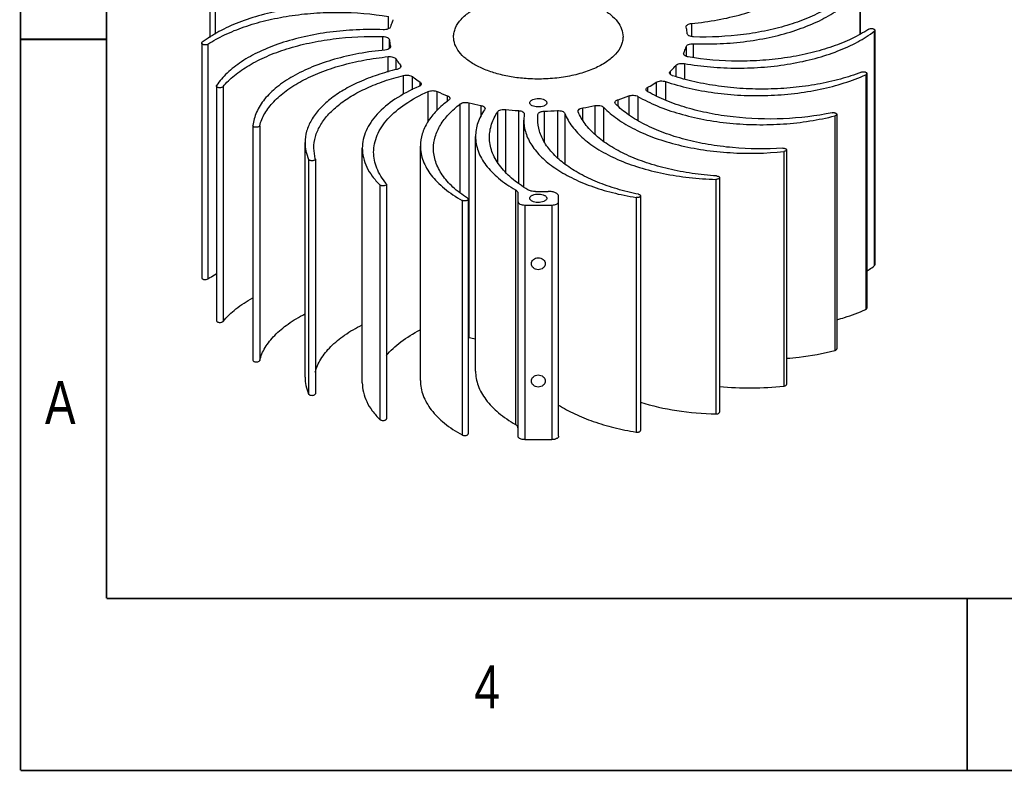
# Model space of a CAD drawing. Header units: inches. Extents: x 0 to 22, y -0.8 to 17.8.
# Tile 1 of 5: x 0 to 5.7, y 0 to 4.4. Entities that reach past the tile are written whole.
import ezdxf

# ---------------------------------------------------------------- set-up
doc = ezdxf.new("R2010")
doc.units = ezdxf.units.IN
doc.header["$LTSCALE"] = 1.21
doc.header["$MEASUREMENT"] = 0
doc.layers.get('0').update_dxf_attribs({"linetype": 'CONTINUOUS'})
doc.layers.add('02___PRT_ALL_AXES', color=7, linetype='CONTINUOUS')
doc.styles.get("Standard").update_dxf_attribs({"font": 'txt', "width": 0.8})

msp = doc.modelspace()

# ---------------------------------------------------------------- linework, layer by layer
at = {"color": 7, "linetype": 'CONTINUOUS'}
for p, q in [((4.88661, 4.54902), (4.88661, 4.28052)), ((4.88743, 4.54902), (4.88743, 4.28098)), ((1.10893, 4.47895), (1.10893, 4.26058)), ((1.14064, 4.47116), (1.14064, 4.28099)), ((2.14668, 4.31114), (2.14668, 4.38294)), ((2.17364, 4.36431), (2.17269, 4.35994)), ((3.87689, 4.32045), (3.87658, 4.32299)), ((3.9086, 4.3423), (3.9086, 4.26557)), ((4.96987, 4.29751), (4.96987, 2.93369)), ((4.97304, 4.30313), (4.97304, 2.93931)), ((2.1154, 4.1864), (2.1154, 4.26619)), ((2.15243, 4.19675), (2.15243, 4.24735)), ((1.06263, 4.22718), (1.06263, 2.86337)), ((1.09796, 4.22121), (1.09796, 2.85739)), ((2.15878, 4.20987), (2.1591, 4.20732)), ((3.87624, 4.20739), (3.87624, 4.15095)), ((3.91818, 4.2244), (3.91818, 4.14376)), ((2.14562, 4.06014), (2.14562, 4.14937)), ((2.19114, 4.07354), (2.19114, 4.13596)), ((3.86203, 4.16601), (3.86298, 4.17037)), ((3.86245, 4.16318), (3.86203, 4.16601)), ((3.86298, 4.16241), (3.86298, 4.17037)), ((2.21667, 4.10058), (2.21667, 4.08623)), ((3.78512, 4.0467), (3.78512, 4.06423)), ((3.81709, 4.09828), (3.81709, 4.03348)), ((3.8664, 4.10927), (3.8664, 4.01985)), ((2.23527, 3.93075), (2.23527, 4.04044)), ((2.28618, 3.95665), (2.28618, 4.03338)), ((3.7568, 4.00477), (3.7568, 3.8961)), ((4.9201, 4.0438), (4.9201, 2.67998)), ((4.92675, 4.05136), (4.92675, 2.68754)), ((1.14823, 3.97801), (1.14906, 3.9813)), ((1.14824, 3.978), (1.14824, 2.61418)), ((1.18613, 3.97426), (1.18613, 2.61044)), ((2.32916, 4.00251), (2.32916, 3.97893)), ((2.37826, 3.77023), (2.37826, 3.94683)), ((3.65496, 3.94537), (3.65496, 3.97179)), ((3.70347, 4.00053), (3.70347, 3.92178)), ((2.43109, 3.83738), (2.43109, 3.94659)), ((2.48858, 3.92234), (2.48858, 3.88818)), ((3.48139, 3.86216), (3.48139, 3.89933)), ((3.54313, 3.92082), (3.54313, 3.81105)), ((3.59683, 3.91802), (3.59683, 3.77898)), ((2.56484, 3.35787), (2.56484, 3.87491)), ((2.61598, 2.5177), (2.61598, 3.88152)), ((2.68407, 3.86553), (2.68407, 3.79971)), ((2.82826, 3.47742), (2.82826, 3.84259)), ((2.90231, 3.83596), (2.90231, 3.41368)), ((3.05346, 3.65467), (3.05346, 3.83245)), ((3.12841, 3.83563), (3.12841, 3.56399)), ((3.24942, 3.82905), (3.24862, 3.83308)), ((3.27623, 3.7825), (3.27623, 3.85181)), ((3.34699, 3.86458), (3.34699, 3.69745)), ((3.39741, 3.85492), (3.39741, 3.65832)), ((2.78228, 3.53556), (2.78228, 3.82958)), ((2.93371, 3.39206), (2.93371, 3.77992)), ((2.93632, 3.81499), (2.93372, 3.7798)), ((2.93642, 3.81648), (2.93632, 3.81499)), ((3.01416, 3.78614), (3.01578, 3.81394)), ((3.01578, 3.7693), (3.01578, 3.81394)), ((3.17212, 3.81978), (3.17212, 3.52603)), ((4.7407, 3.80517), (4.7407, 2.44135)), ((4.7517, 3.81416), (4.7517, 2.45035)), ((1.35971, 3.74854), (1.35968, 3.74913)), ((1.35992, 3.74839), (1.35992, 2.38457)), ((1.39912, 3.74713), (1.39912, 2.38331)), ((2.6532, 2.32124), (2.6532, 3.68506)), ((1.66287, 2.286), (1.66287, 3.64982)), ((1.72243, 3.55531), (1.71403, 3.61818)), ((1.99537, 2.2539), (1.99537, 3.61772)), ((2.33315, 2.26592), (2.33315, 3.62974)), ((4.45984, 3.6077), (4.45984, 2.24388)), ((1.68329, 3.55213), (1.68329, 2.18831)), ((1.72243, 3.55531), (1.72259, 3.55396)), ((1.72261, 3.554), (1.72261, 2.19018)), ((4.44389, 3.59789), (4.44389, 2.23407)), ((4.04989, 3.43608), (4.04989, 2.07226)), ((4.07105, 3.44604), (4.07105, 2.08222)), ((2.09786, 3.40373), (2.09786, 2.03991)), ((2.13402, 3.41186), (2.13553, 3.40807)), ((2.13553, 3.40807), (2.13553, 2.04425)), ((2.88522, 3.37497), (2.88522, 2.01115)), ((2.60993, 3.32055), (2.60993, 1.95673)), ((2.89973, 3.35559), (2.89973, 1.94265)), ((2.96865, 3.32612), (2.96899, 3.32918)), ((3.06703, 3.32625), (3.06668, 3.32318)), ((3.13595, 1.94265), (3.13595, 3.33649)), ((3.58556, 3.33077), (3.58556, 1.96695)), ((3.61183, 3.3402), (3.61183, 1.97638)), ((2.57512, 3.31402), (2.57512, 1.9502)), ((2.9391, 3.28678), (3.09658, 3.28678)), ((2.9391, 3.28678), (2.9391, 1.92296)), ((3.09658, 3.28678), (3.09658, 1.92296)), ((2.61598, 2.5177), (2.61014, 2.51894)), ((2.9391, 1.92296), (3.09658, 1.92296))]:
    msp.add_line(p, q, dxfattribs=at)
at = {"color": 7, "linetype": 'CONTINUOUS', "const_width": 0.01}
for points in [[(0.01, 17), (0.01, 0)], [(0.51, 16), (0.51, 1)], [(0.51, 4.25), (0.01, 4.25)], [(21.51, 1), (0.51, 1)], [(5.51, 1), (5.51, 0)], [(22.01, 0), (0.01, 0)]]:
    msp.add_lwpolyline(points, dxfattribs=at)
at = {"color": 7, "linetype": 'CONTINUOUS'}
for centre, radius, start, end in [((2.83936, 4.83415), 0.97696, 245.29779, 248.95791), ((3.13506, 4.99365), 1.14781, 287.56162, 290.82499), ((2.96576, 5.21826), 1.38174, 255.33657, 258.23701), ((3.01389, 5.49875), 1.66653, 263.60486, 266.16087), ((3.01811, 5.55213), 1.72004, 271.17781, 273.67696), ((3.04164, 5.35418), 1.52057, 278.87514, 281.58447), ((3.01784, 6.96299), 3.59743, 269.7401, 270.91069), ((2.96291, 3.84348), 1.37043, 255.33577, 256.93721), ((4.24845, 4.0994), 1.87554, 264.55993, 275.98132)]:
    msp.add_arc(centre, radius, start, end, dxfattribs=at)
for points, knots in [([(3.9086, 4.3423), (3.95917, 4.3471), (4.0578, 4.36062), (4.19919, 4.39322), (4.32804, 4.43693), (4.44093, 4.49063), (4.53495, 4.55299), (4.60769, 4.62272), (4.65699, 4.69852), (4.67294, 4.75363), (4.6759, 4.78032)], [0, 0, 0, 0, 0.1620376, 0.3170325, 0.4621545, 0.5951618, 0.7146737, 0.8205457, 0.9143756, 1, 1, 1, 1]), ([(3.91818, 4.2244), (3.97043, 4.22245), (4.07456, 4.22291), (4.22818, 4.23635), (4.37531, 4.26218), (4.51197, 4.29971), (4.63453, 4.34792), (4.73978, 4.40561), (4.82498, 4.47133), (4.8694, 4.52264), (4.88661, 4.54902)], [0, 0, 0, 0, 0.1483042, 0.294917, 0.4368604, 0.571395, 0.6961934, 0.8095495, 0.9106577, 1, 1, 1, 1]), ([(4.84954, 4.55606), (4.8299, 4.53218), (4.78246, 4.48623), (4.69641, 4.42736), (4.59355, 4.37585), (4.47624, 4.33286), (4.34716, 4.29933), (4.16137, 4.26797), (4.01709, 4.26129), (3.92027, 4.26413)], [0, 0, 0, 0, 0.0925937, 0.1963233, 0.3111686, 0.4361932, 0.569806, 0.7099547, 1, 1, 1, 1]), ([(2.52571, 4.26517), (2.52571, 4.27388), (2.52763, 4.29164), (2.53926, 4.32742), (2.56926, 4.37082), (2.62328, 4.41521), (2.69394, 4.4528), (2.77842, 4.48219), (2.87322, 4.50224), (2.97428, 4.51207), (3.04323, 4.51151), (3.07781, 4.50939)], [0, 0, 0, 0, 0.0398888, 0.081073, 0.1712599, 0.2766356, 0.3986661, 0.5358802, 0.6849398, 0.8413433, 1, 1, 1, 1]), ([(3.07781, 4.50939), (3.10692, 4.5076), (3.16384, 4.50153), (3.24559, 4.48478), (3.32007, 4.46103), (3.38497, 4.431), (3.4383, 4.39558), (3.47846, 4.35557), (3.50395, 4.31175), (3.50996, 4.28016), (3.50996, 4.26515)], [0, 0, 0, 0, 0.1634838, 0.3203128, 0.4670081, 0.6007658, 0.7198642, 0.8241682, 0.9158462, 1, 1, 1, 1]), ([(2.16927, 4.42104), (2.11898, 4.42983), (2.01647, 4.44294), (1.86108, 4.44962), (1.70559, 4.4435), (1.55422, 4.42472), (1.41107, 4.39382), (1.27997, 4.35161), (1.16444, 4.29924), (1.09605, 4.25604), (1.0658, 4.2328)], [0, 0, 0, 0, 0.1336053, 0.2700792, 0.4066153, 0.5404048, 0.6687753, 0.7893397, 0.9001672, 1, 1, 1, 1]), ([(1.09796, 4.22121), (1.1291, 4.24161), (1.19763, 4.27936), (1.31071, 4.32509), (1.43645, 4.36165), (1.57189, 4.38817), (1.71388, 4.40402), (1.9066, 4.4104), (2.05178, 4.39868), (2.14668, 4.38294)], [0, 0, 0, 0, 0.1031983, 0.2161648, 0.3375925, 0.4656973, 0.5983671, 0.733284, 1, 1, 1, 1]), ([(2.17269, 4.35994), (2.17133, 4.3569), (2.16619, 4.34484), (2.16198, 4.33237), (2.15943, 4.32292)], [0, 0, 0, 0, 0.2541005, 1, 1, 1, 1]), ([(2.11749, 4.30592), (2.06524, 4.30786), (1.96111, 4.30741), (1.80749, 4.29397), (1.66036, 4.26813), (1.5237, 4.23061), (1.40114, 4.1824), (1.29589, 4.12471), (1.21069, 4.05898), (1.16628, 4.00768), (1.14906, 3.9813)], [0, 0, 0, 0, 0.1483042, 0.294917, 0.4368604, 0.571395, 0.6961934, 0.8095495, 0.9106577, 1, 1, 1, 1]), ([(2.15943, 4.32292), (2.1587, 4.32021), (2.15446, 4.31472), (2.14463, 4.30951), (2.13185, 4.30624), (2.1224, 4.30574), (2.11749, 4.30592)], [0, 0, 0, 0, 0.1767808, 0.4089903, 0.6916337, 1, 1, 1, 1]), ([(3.8664, 4.10927), (3.91669, 4.10049), (4.0192, 4.08738), (4.17459, 4.08069), (4.33009, 4.08682), (4.48145, 4.1056), (4.6246, 4.1365), (4.7557, 4.17871), (4.87123, 4.23108), (4.93962, 4.27428), (4.96987, 4.29751)], [0, 0, 0, 0, 0.1336053, 0.2700792, 0.4066153, 0.5404048, 0.6687753, 0.7893397, 0.9001672, 1, 1, 1, 1]), ([(3.87657, 4.32299), (3.87658, 4.32535), (3.87875, 4.33066), (3.88609, 4.33633), (3.89636, 4.34048), (3.90432, 4.34189), (3.9086, 4.3423)], [0, 0, 0, 0, 0.176391, 0.3991106, 0.6784408, 1, 1, 1, 1]), ([(3.88324, 4.28297), (3.88299, 4.28611), (3.88167, 4.29872), (3.87927, 4.31122), (3.87689, 4.32045)], [0, 0, 0, 0, 0.2482632, 1, 1, 1, 1]), ([(4.93771, 4.3091), (4.90657, 4.28871), (4.83804, 4.25096), (4.72496, 4.20523), (4.59922, 4.16867), (4.46379, 4.14215), (4.32179, 4.12629), (4.12908, 4.11992), (3.98389, 4.13163), (3.88899, 4.14738)], [0, 0, 0, 0, 0.1031983, 0.2161648, 0.3375925, 0.4656973, 0.5983671, 0.733284, 1, 1, 1, 1]), ([(4.93771, 4.3091), (4.94063, 4.31102), (4.9481, 4.31317), (4.95758, 4.31312), (4.96488, 4.3113), (4.96919, 4.30922), (4.97221, 4.30654), (4.97303, 4.30418), (4.97302, 4.30313)], [0, 0, 0, 0, 0.2624169, 0.5642046, 0.7041343, 0.8243107, 0.9213401, 1, 1, 1, 1]), ([(4.97302, 4.30313), (4.97301, 4.30264), (4.97267, 4.30045), (4.97121, 4.29854), (4.96987, 4.29751)], [0, 0, 0, 0, 0.2266236, 1, 1, 1, 1]), ([(1.18613, 3.97426), (1.20577, 3.99814), (1.25322, 4.04409), (1.33926, 4.10295), (1.44213, 4.15446), (1.55943, 4.19746), (1.68851, 4.23099), (1.87431, 4.26234), (2.01859, 4.26903), (2.1154, 4.26619)], [0, 0, 0, 0, 0.0925937, 0.1963233, 0.3111686, 0.4361932, 0.569806, 0.7099547, 1, 1, 1, 1]), ([(2.1154, 4.26619), (2.12009, 4.26605), (2.12894, 4.265), (2.13917, 4.26168), (2.14566, 4.25778), (2.15012, 4.25388), (2.15222, 4.24991), (2.15243, 4.24735)], [0, 0, 0, 0, 0.3174498, 0.5992019, 0.7199915, 0.8260297, 1, 1, 1, 1]), ([(2.15243, 4.24735), (2.15269, 4.24421), (2.154, 4.2316), (2.15641, 4.2191), (2.15878, 4.20987)], [0, 0, 0, 0, 0.2482632, 1, 1, 1, 1]), ([(2.95786, 4.02093), (2.92875, 4.02272), (2.87183, 4.02878), (2.79008, 4.04554), (2.7156, 4.06929), (2.6507, 4.09931), (2.59737, 4.13474), (2.55721, 4.17475), (2.53172, 4.21856), (2.52571, 4.25016), (2.52571, 4.26517)], [0, 0, 0, 0, 0.1634838, 0.3203128, 0.4670081, 0.6007658, 0.7198642, 0.8241682, 0.9158462, 1, 1, 1, 1]), ([(3.50996, 4.26515), (3.50996, 4.25644), (3.50805, 4.23868), (3.49641, 4.2029), (3.46641, 4.15949), (3.41239, 4.1151), (3.34173, 4.07751), (3.25726, 4.04812), (3.16245, 4.02808), (3.06139, 4.01825), (2.99244, 4.01881), (2.95786, 4.02093)], [0, 0, 0, 0, 0.0398888, 0.081073, 0.1712599, 0.2766356, 0.3986661, 0.5358802, 0.6849398, 0.8413433, 1, 1, 1, 1]), ([(3.92027, 4.26413), (3.91558, 4.26427), (3.90673, 4.26531), (3.8965, 4.26864), (3.89001, 4.27254), (3.88556, 4.27644), (3.88346, 4.28041), (3.88324, 4.28297)], [0, 0, 0, 0, 0.3174498, 0.5992019, 0.7199915, 0.8260297, 1, 1, 1, 1]), ([(1.09796, 4.22121), (1.09504, 4.2193), (1.08757, 4.21715), (1.07809, 4.2172), (1.07079, 4.21901), (1.06648, 4.2211), (1.06346, 4.22377), (1.06264, 4.22613), (1.06266, 4.22718)], [0, 0, 0, 0, 0.2624169, 0.5642046, 0.7041343, 0.8243107, 0.9213401, 1, 1, 1, 1]), ([(1.06266, 4.22718), (1.06266, 4.22768), (1.063, 4.22986), (1.06446, 4.23177), (1.0658, 4.2328)], [0, 0, 0, 0, 0.2266236, 1, 1, 1, 1]), ([(2.12707, 4.18802), (2.07643, 4.18321), (1.97768, 4.16966), (1.83611, 4.137), (1.70713, 4.09319), (1.59417, 4.03938), (1.50014, 3.97688), (1.42747, 3.907), (1.37832, 3.83105), (1.36254, 3.77584), (1.35968, 3.74913)], [0, 0, 0, 0, 0.162109, 0.3171579, 0.4623086, 0.5953145, 0.7147953, 0.8206156, 0.9143943, 1, 1, 1, 1]), ([(2.15472, 4.19833), (2.15154, 4.19525), (2.1424, 4.1905), (2.13258, 4.18854), (2.12707, 4.18802)], [0, 0, 0, 0, 0.4446993, 1, 1, 1, 1]), ([(2.1591, 4.20732), (2.1591, 4.20573), (2.1582, 4.20231), (2.15602, 4.19959), (2.15472, 4.19833)], [0, 0, 0, 0, 0.4664242, 1, 1, 1, 1]), ([(3.86298, 4.17037), (3.86434, 4.17341), (3.86948, 4.18548), (3.8737, 4.19795), (3.87624, 4.20739)], [0, 0, 0, 0, 0.2541005, 1, 1, 1, 1]), ([(3.87624, 4.20739), (3.87697, 4.21011), (3.88121, 4.2156), (3.89104, 4.22081), (3.90382, 4.22408), (3.91328, 4.22458), (3.91818, 4.2244)], [0, 0, 0, 0, 0.1767808, 0.4089903, 0.6916337, 1, 1, 1, 1]), ([(1.39912, 3.74713), (1.40559, 3.77216), (1.42745, 3.8229), (1.48086, 3.89175), (1.55419, 3.95513), (1.62852, 4.00121), (1.69596, 4.03472), (1.77161, 4.0669), (1.87456, 4.10099), (2.00666, 4.13141), (2.09855, 4.14452), (2.14562, 4.14937)], [0, 0, 0, 0, 0.0870076, 0.1831419, 0.2910061, 0.4115096, 0.4764537, 0.5443316, 0.6880481, 0.8407482, 1, 1, 1, 1]), ([(2.14562, 4.14937), (2.15039, 4.14986), (2.15983, 4.14995), (2.17305, 4.14766), (2.18391, 4.1433), (2.1895, 4.13858), (2.19114, 4.13596)], [0, 0, 0, 0, 0.2922469, 0.5714608, 0.8119028, 1, 1, 1, 1]), ([(2.19114, 4.13596), (2.19302, 4.13295), (2.20095, 4.12074), (2.20969, 4.10908), (2.21667, 4.10058)], [0, 0, 0, 0, 0.2443385, 1, 1, 1, 1]), ([(3.88899, 4.14738), (3.88571, 4.14793), (3.87954, 4.14942), (3.86986, 4.15354), (3.86369, 4.15897), (3.86245, 4.16318)], [0, 0, 0, 0, 0.3125405, 0.5885829, 1, 1, 1, 1]), ([(2.19736, 4.07537), (2.15863, 4.06604), (2.08422, 4.04495), (1.97968, 4.00483), (1.88722, 3.95781), (1.80858, 3.90474), (1.74522, 3.84649), (1.69844, 3.78389), (1.6695, 3.71791), (1.66287, 3.672), (1.66287, 3.64978)], [0, 0, 0, 0, 0.1638144, 0.3176176, 0.4598097, 0.5895043, 0.7066026, 0.8121517, 0.9086187, 1, 1, 1, 1]), ([(2.21963, 4.09311), (2.21963, 4.09122), (2.21832, 4.08706), (2.21341, 4.08203), (2.2062, 4.07796), (2.20048, 4.07613), (2.19736, 4.07537)], [0, 0, 0, 0, 0.1868417, 0.4092549, 0.681612, 1, 1, 1, 1]), ([(2.21667, 4.10058), (2.21714, 4.10001), (2.21872, 4.09782), (2.21963, 4.09508), (2.21963, 4.09311)], [0, 0, 0, 0, 0.2719639, 1, 1, 1, 1]), ([(3.78062, 4.05511), (3.78062, 4.05673), (3.78155, 4.06021), (3.78378, 4.06296), (3.78512, 4.06423)], [0, 0, 0, 0, 0.4661319, 1, 1, 1, 1]), ([(3.78512, 4.06423), (3.788, 4.06699), (3.79912, 4.07789), (3.80966, 4.08939), (3.81709, 4.09828)], [0, 0, 0, 0, 0.2561733, 1, 1, 1, 1]), ([(3.81709, 4.09828), (3.81927, 4.10089), (3.82584, 4.10536), (3.84243, 4.11071), (3.85687, 4.11094), (3.8664, 4.10927)], [0, 0, 0, 0, 0.1963044, 0.442876, 1, 1, 1, 1]), ([(4.89504, 4.05916), (4.89823, 4.06039), (4.90347, 4.06132), (4.91056, 4.06116), (4.91837, 4.06001), (4.92677, 4.05605), (4.92675, 4.05134)], [0, 0, 0, 0, 0.2924092, 0.4480472, 0.5980139, 1, 1, 1, 1]), ([(1.71404, 3.61818), (1.71404, 3.64008), (1.72048, 3.6853), (1.74862, 3.75037), (1.79413, 3.81222), (1.85581, 3.86988), (1.93243, 3.92256), (2.0226, 3.96941), (2.12468, 4.00963), (2.1974, 4.03094), (2.23527, 4.04044)], [0, 0, 0, 0, 0.0918157, 0.1885963, 0.2942914, 0.4113581, 0.540879, 0.6828223, 0.8363601, 1, 1, 1, 1]), ([(2.23527, 4.04044), (2.24439, 4.04273), (2.25868, 4.0433), (2.27582, 4.03937), (2.28327, 4.03568), (2.28618, 4.03338)], [0, 0, 0, 0, 0.5357467, 0.7886523, 1, 1, 1, 1]), ([(2.28618, 4.03338), (2.28957, 4.03071), (2.30354, 4.01994), (2.31801, 4.00982), (2.32916, 4.00251)], [0, 0, 0, 0, 0.2442389, 1, 1, 1, 1]), ([(3.70347, 4.00053), (3.70686, 4.00273), (3.71508, 4.0061), (3.72863, 4.0084), (3.74297, 4.00819), (3.75242, 4.00627), (3.7568, 4.00477)], [0, 0, 0, 0, 0.2205642, 0.4779386, 0.7471281, 1, 1, 1, 1]), ([(3.7568, 4.00477), (3.80157, 3.98953), (3.89543, 3.96331), (4.04217, 3.93695), (4.1956, 3.92295), (4.35156, 3.92171), (4.50581, 3.93325), (4.65418, 3.95727), (4.79263, 3.99309), (4.87945, 4.02554), (4.9201, 4.0438)], [0, 0, 0, 0, 0.1194935, 0.2456866, 0.376152, 0.5082436, 0.6392355, 0.7664559, 0.8874238, 1, 1, 1, 1]), ([(3.79834, 4.03866), (3.7958, 4.0395), (3.79118, 4.0414), (3.78542, 4.04528), (3.78159, 4.04986), (3.78062, 4.05346), (3.78062, 4.05511)], [0, 0, 0, 0, 0.3134533, 0.5824415, 0.8061786, 1, 1, 1, 1]), ([(4.89504, 4.05916), (4.855, 4.04372), (4.77068, 4.01644), (4.63793, 3.98674), (4.49762, 3.96752), (4.35307, 3.95926), (4.2077, 3.96215), (4.06492, 3.97612), (3.92813, 4.00084), (3.84038, 4.02482), (3.79834, 4.03866)], [0, 0, 0, 0, 0.1153709, 0.2377932, 0.3653037, 0.4957048, 0.6266735, 0.7558629, 0.881002, 1, 1, 1, 1]), ([(4.92675, 4.05134), (4.92675, 4.05063), (4.92624, 4.04866), (4.92389, 4.04594), (4.92151, 4.04443), (4.9201, 4.0438)], [0, 0, 0, 0, 0.2045917, 0.5608749, 1, 1, 1, 1]), ([(1.18613, 3.97426), (1.18516, 3.97308), (1.18231, 3.97101), (1.17493, 3.96831), (1.1663, 3.96777), (1.15803, 3.96928), (1.15293, 3.97135), (1.14928, 3.97421), (1.14829, 3.97684), (1.14821, 3.97801)], [0, 0, 0, 0, 0.1057458, 0.237177, 0.540888, 0.6885122, 0.8168339, 0.9186499, 1, 1, 1, 1]), ([(2.32355, 3.97566), (2.27549, 3.95496), (2.18852, 3.90984), (2.0961, 3.83519), (2.04354, 3.76952), (2.01597, 3.72018), (1.99917, 3.66939), (1.99537, 3.63474), (1.99537, 3.61775)], [0, 0, 0, 0, 0.306637, 0.5710985, 0.6885542, 0.7976229, 0.9004758, 1, 1, 1, 1]), ([(2.06119, 3.59375), (2.06119, 3.61043), (2.06483, 3.64442), (2.08102, 3.6943), (2.10759, 3.74281), (2.15825, 3.80744), (2.24749, 3.8812), (2.3317, 3.92613), (2.37826, 3.94683)], [0, 0, 0, 0, 0.1000659, 0.2033617, 0.3127018, 0.4302249, 0.6942675, 1, 1, 1, 1]), ([(2.33723, 3.99058), (2.33723, 3.98915), (2.33653, 3.98609), (2.33363, 3.982), (2.32918, 3.97841), (2.32556, 3.97652), (2.32355, 3.97566)], [0, 0, 0, 0, 0.2016762, 0.427761, 0.6929555, 1, 1, 1, 1]), ([(2.32916, 4.00251), (2.33146, 4.00101), (2.33536, 3.99775), (2.33723, 3.99279), (2.33723, 3.99058)], [0, 0, 0, 0, 0.5537723, 1, 1, 1, 1]), ([(2.37826, 3.94683), (2.38218, 3.94857), (2.39097, 3.95106), (2.40476, 3.95222), (2.4185, 3.95094), (2.42722, 3.94838), (2.43109, 3.94659)], [0, 0, 0, 0, 0.2380597, 0.5011951, 0.7636933, 1, 1, 1, 1]), ([(3.64455, 3.95845), (3.64455, 3.961), (3.64635, 3.9651), (3.65061, 3.96913), (3.65341, 3.97094), (3.65496, 3.97179)], [0, 0, 0, 0, 0.4349873, 0.6989994, 1, 1, 1, 1]), ([(3.6545, 3.94537), (3.65172, 3.94693), (3.64698, 3.95032), (3.64455, 3.95597), (3.64455, 3.95845)], [0, 0, 0, 0, 0.5619123, 1, 1, 1, 1]), ([(3.65496, 3.97179), (3.65918, 3.97408), (3.67562, 3.98319), (3.69172, 3.99292), (3.70347, 4.00053)], [0, 0, 0, 0, 0.2553598, 1, 1, 1, 1]), ([(2.49707, 3.89568), (2.472, 3.87727), (2.42686, 3.83889), (2.37378, 3.77282), (2.34076, 3.70262), (2.33315, 3.65344), (2.33315, 3.62972)], [0, 0, 0, 0, 0.2883864, 0.5464187, 0.7801008, 1, 1, 1, 1]), ([(2.48858, 3.92234), (2.49081, 3.92148), (2.49484, 3.91958), (2.49982, 3.91586), (2.50308, 3.91156), (2.5039, 3.90828), (2.5039, 3.90676)], [0, 0, 0, 0, 0.3100113, 0.5766707, 0.8016828, 1, 1, 1, 1]), ([(2.5039, 3.90676), (2.5039, 3.90474), (2.50238, 3.90026), (2.49904, 3.89712), (2.49707, 3.89568)], [0, 0, 0, 0, 0.4523056, 1, 1, 1, 1]), ([(3.46309, 3.88269), (3.46309, 3.88437), (3.4641, 3.88804), (3.46807, 3.89269), (3.47401, 3.8966), (3.47878, 3.8985), (3.48139, 3.89933)], [0, 0, 0, 0, 0.1928477, 0.4163304, 0.6857911, 1, 1, 1, 1]), ([(3.54313, 3.92082), (3.54737, 3.92244), (3.55668, 3.92462), (3.57097, 3.9252), (3.58474, 3.92324), (3.59324, 3.9201), (3.59683, 3.91802)], [0, 0, 0, 0, 0.2472479, 0.5145533, 0.7740704, 1, 1, 1, 1]), ([(3.59683, 3.91802), (3.63278, 3.89716), (3.71134, 3.85918), (3.83965, 3.81492), (3.98076, 3.78175), (4.13084, 3.76057), (4.28586, 3.75196), (4.44161, 3.75617), (4.59385, 3.77307), (4.6928, 3.793), (4.7407, 3.80517)], [0, 0, 0, 0, 0.1061977, 0.2221998, 0.3462301, 0.4760298, 0.6090321, 0.7425096, 0.8737117, 1, 1, 1, 1]), ([(4.72444, 3.82325), (4.63134, 3.80383), (4.43959, 3.7812), (4.19954, 3.78924), (4.0124, 3.81808), (3.88159, 3.84989), (3.76208, 3.89131), (3.68846, 3.92627), (3.6545, 3.94537)], [0, 0, 0, 0, 0.2601927, 0.5256132, 0.6544675, 0.7777063, 0.8933963, 1, 1, 1, 1]), ([(2.40913, 3.61507), (2.40913, 3.63816), (2.41631, 3.68596), (2.44759, 3.7544), (2.49798, 3.81902), (2.54096, 3.85677), (2.56484, 3.87491)], [0, 0, 0, 0, 0.2210425, 0.455273, 0.7129166, 1, 1, 1, 1]), ([(2.56484, 3.87491), (2.56782, 3.87717), (2.57537, 3.8808), (2.59261, 3.88458), (2.6069, 3.8839), (2.61598, 3.88152)], [0, 0, 0, 0, 0.213003, 0.4666372, 1, 1, 1, 1]), ([(2.70607, 3.84088), (2.68958, 3.81728), (2.66931, 3.77924), (2.65549, 3.7252), (2.6532, 3.69835), (2.6532, 3.68509)], [0, 0, 0, 0, 0.5179343, 0.7614491, 1, 1, 1, 1]), ([(2.68407, 3.86553), (2.68744, 3.86483), (2.69295, 3.86324), (2.69983, 3.8598), (2.70449, 3.85615), (2.70753, 3.85198), (2.70827, 3.84883), (2.70827, 3.84736)], [0, 0, 0, 0, 0.3190853, 0.5291523, 0.7099312, 0.8636214, 1, 1, 1, 1]), ([(2.70827, 3.84736), (2.70827, 3.84681), (2.70807, 3.8445), (2.70707, 3.84231), (2.70607, 3.84088)], [0, 0, 0, 0, 0.2398181, 1, 1, 1, 1]), ([(2.78228, 3.82958), (2.78401, 3.83219), (2.78975, 3.83684), (2.80074, 3.84111), (2.81404, 3.84329), (2.8235, 3.84312), (2.82826, 3.84259)], [0, 0, 0, 0, 0.1894551, 0.4307623, 0.7095833, 1, 1, 1, 1]), ([(2.90231, 3.83596), (2.90681, 3.83565), (2.91522, 3.83436), (2.92484, 3.83079), (2.93076, 3.82681), (2.93475, 3.82286), (2.93641, 3.81893), (2.93642, 3.81648)], [0, 0, 0, 0, 0.3209876, 0.6014089, 0.7208277, 0.8254821, 1, 1, 1, 1]), ([(3.01578, 3.81394), (3.01608, 3.81652), (3.01833, 3.82046), (3.02291, 3.82431), (3.02762, 3.82705), (3.03321, 3.82928), (3.04184, 3.83161), (3.04875, 3.83236), (3.05346, 3.83245)], [0, 0, 0, 0, 0.1742962, 0.2808373, 0.4020239, 0.5371778, 0.6842117, 1, 1, 1, 1]), ([(3.12841, 3.83563), (3.13333, 3.83595), (3.14289, 3.83568), (3.156, 3.83275), (3.1663, 3.8278), (3.17108, 3.82251), (3.17212, 3.81978)], [0, 0, 0, 0, 0.3029285, 0.5849278, 0.8201911, 1, 1, 1, 1]), ([(3.24861, 3.83308), (3.24862, 3.83413), (3.24898, 3.83631), (3.25191, 3.84203), (3.26137, 3.84845), (3.27078, 3.85096), (3.27623, 3.85181)], [0, 0, 0, 0, 0.0883282, 0.1828317, 0.5347674, 1, 1, 1, 1]), ([(3.34699, 3.86458), (3.35647, 3.86653), (3.37102, 3.86661), (3.388, 3.86172), (3.39495, 3.85747), (3.39741, 3.85492)], [0, 0, 0, 0, 0.5498061, 0.798875, 1, 1, 1, 1]), ([(3.39741, 3.85492), (3.42158, 3.82986), (3.47891, 3.78231), (3.58043, 3.723), (3.69987, 3.67284), (3.83407, 3.63316), (3.97948, 3.60499), (4.18377, 3.58375), (4.34031, 3.58694), (4.44389, 3.59789)], [0, 0, 0, 0, 0.094281, 0.2002776, 0.3174261, 0.4442406, 0.5785966, 0.7179412, 1, 1, 1, 1]), ([(3.46727, 3.87388), (3.46602, 3.87512), (3.46395, 3.8778), (3.4631, 3.88114), (3.46309, 3.88269)], [0, 0, 0, 0, 0.5318292, 1, 1, 1, 1]), ([(4.43754, 3.61746), (4.34058, 3.61095), (4.19507, 3.61243), (4.00597, 3.63672), (3.87227, 3.66539), (3.74894, 3.70393), (3.63879, 3.75146), (3.54438, 3.80691), (3.49043, 3.8508), (3.46727, 3.87388)], [0, 0, 0, 0, 0.2833836, 0.4221234, 0.5555789, 0.6815888, 0.7983669, 0.9046664, 1, 1, 1, 1]), ([(2.73417, 3.68078), (2.73418, 3.70622), (2.743, 3.75922), (2.7672, 3.80687), (2.78228, 3.82958)], [0, 0, 0, 0, 0.4827505, 1, 1, 1, 1]), ([(2.93371, 3.7798), (2.93372, 3.76742), (2.93571, 3.74239), (2.94775, 3.69201), (2.97872, 3.62948), (3.03714, 3.56078), (3.11562, 3.49798), (3.21227, 3.44226), (3.32486, 3.39474), (3.45076, 3.35653), (3.53961, 3.33827), (3.58556, 3.33077)], [0, 0, 0, 0, 0.0437578, 0.0883034, 0.1823736, 0.2869957, 0.4045926, 0.5358164, 0.6799843, 0.8354828, 1, 1, 1, 1]), ([(3.59963, 3.34931), (3.55771, 3.35793), (3.47695, 3.37794), (3.36305, 3.41744), (3.26184, 3.46485), (3.17542, 3.51922), (3.10555, 3.57955), (3.05378, 3.64491), (3.02158, 3.71423), (3.01417, 3.76273), (3.01416, 3.78614)], [0, 0, 0, 0, 0.1643011, 0.3189468, 0.4620585, 0.5924227, 0.7097039, 0.8147889, 0.9101369, 1, 1, 1, 1]), ([(3.17212, 3.81978), (3.18234, 3.79284), (3.21327, 3.73893), (3.28154, 3.66785), (3.37161, 3.6038), (3.48111, 3.5482), (3.60723, 3.50236), (3.74665, 3.46745), (3.89563, 3.44443), (3.99798, 3.43747), (4.04989, 3.43608)], [0, 0, 0, 0, 0.0862038, 0.183184, 0.2928402, 0.4153241, 0.5495348, 0.6934982, 0.844641, 1, 1, 1, 1]), ([(4.05389, 3.4558), (4.00602, 3.45889), (3.91202, 3.46862), (3.77576, 3.49407), (3.6489, 3.52963), (3.53438, 3.57448), (3.43483, 3.6276), (3.35249, 3.68792), (3.28927, 3.75422), (3.25971, 3.80406), (3.24942, 3.82905)], [0, 0, 0, 0, 0.1556526, 0.3062325, 0.4492366, 0.5825305, 0.7045184, 0.8143653, 0.9123001, 1, 1, 1, 1]), ([(4.72444, 3.82325), (4.72754, 3.8239), (4.73234, 3.82423), (4.73854, 3.82355), (4.74281, 3.82251), (4.74648, 3.82099), (4.74933, 3.81906), (4.75122, 3.81677), (4.7517, 3.81499), (4.7517, 3.81417)], [0, 0, 0, 0, 0.3026533, 0.4536032, 0.5952396, 0.7221353, 0.8307899, 0.921355, 1, 1, 1, 1]), ([(4.7517, 3.81417), (4.75171, 3.81322), (4.75106, 3.81112), (4.74855, 3.80865), (4.74503, 3.80657), (4.74223, 3.80556), (4.7407, 3.80517)], [0, 0, 0, 0, 0.1884903, 0.4129923, 0.6855402, 1, 1, 1, 1]), ([(1.39912, 3.74713), (1.39833, 3.74406), (1.39287, 3.7406), (1.3854, 3.73878), (1.37821, 3.73833), (1.37121, 3.73929), (1.36433, 3.74152), (1.35977, 3.74565), (1.35966, 3.74854)], [0, 0, 0, 0, 0.2073124, 0.3545108, 0.5152203, 0.6725801, 0.8108946, 1, 1, 1, 1]), ([(2.6532, 3.68509), (2.6532, 3.67096), (2.6558, 3.6423), (2.67156, 3.58456), (2.71225, 3.51341), (2.78765, 3.43734), (2.85044, 3.39496), (2.88522, 3.37497)], [0, 0, 0, 0, 0.1047776, 0.2120108, 0.4417061, 0.7025225, 1, 1, 1, 1]), ([(2.95692, 3.37607), (2.92344, 3.39591), (2.86303, 3.43786), (2.79067, 3.51273), (2.75174, 3.58244), (2.73666, 3.63891), (2.73417, 3.66694), (2.73417, 3.68078)], [0, 0, 0, 0, 0.2963646, 0.5567899, 0.7869439, 0.8946563, 1, 1, 1, 1]), ([(1.66287, 3.64978), (1.66288, 3.63333), (1.66643, 3.59982), (1.67669, 3.56776), (1.68329, 3.55213)], [0, 0, 0, 0, 0.4923892, 1, 1, 1, 1]), ([(1.99537, 3.61775), (1.99537, 3.59916), (1.99993, 3.56109), (2.0201, 3.50558), (2.05306, 3.45202), (2.08182, 3.41951), (2.09786, 3.40373)], [0, 0, 0, 0, 0.2292096, 0.4675052, 0.7226769, 1, 1, 1, 1]), ([(2.33315, 3.62972), (2.33315, 3.61528), (2.33587, 3.58596), (2.35237, 3.52692), (2.38536, 3.4706), (2.43042, 3.41948), (2.48824, 3.36735), (2.53893, 3.33416), (2.57512, 3.31402)], [0, 0, 0, 0, 0.1041364, 0.210824, 0.4399526, 0.5662498, 0.7015095, 1, 1, 1, 1]), ([(2.60583, 3.32656), (2.57605, 3.34586), (2.52237, 3.38642), (2.45855, 3.45765), (2.42451, 3.52308), (2.41132, 3.57588), (2.40914, 3.60211), (2.40913, 3.61507)], [0, 0, 0, 0, 0.2929992, 0.5523105, 0.7838634, 0.8929933, 1, 1, 1, 1]), ([(4.43754, 3.61746), (4.4403, 3.61764), (4.44562, 3.61744), (4.45186, 3.61586), (4.45589, 3.61373), (4.4586, 3.61156), (4.45984, 3.60918), (4.45984, 3.60771)], [0, 0, 0, 0, 0.3156708, 0.6028288, 0.7255888, 0.8315556, 1, 1, 1, 1]), ([(4.45984, 3.60771), (4.45984, 3.60652), (4.45876, 3.60385), (4.45507, 3.60102), (4.44994, 3.59897), (4.44601, 3.59811), (4.44389, 3.59789)], [0, 0, 0, 0, 0.1770256, 0.4005935, 0.6808874, 1, 1, 1, 1]), ([(1.7226, 3.55396), (1.72259, 3.5527), (1.72131, 3.54982), (1.71715, 3.54692), (1.71143, 3.54488), (1.70464, 3.54398), (1.69766, 3.5443), (1.69128, 3.54578), (1.68639, 3.54837), (1.68386, 3.55079), (1.68329, 3.55213)], [0, 0, 0, 0, 0.0832028, 0.1904244, 0.3254836, 0.4791414, 0.6367704, 0.7824644, 0.9040183, 1, 1, 1, 1]), ([(2.13402, 3.41186), (2.11171, 3.43859), (2.08372, 3.48245), (2.06437, 3.54639), (2.06119, 3.57814), (2.06119, 3.59375)], [0, 0, 0, 0, 0.5237397, 0.7652044, 1, 1, 1, 1]), ([(4.07105, 3.44603), (4.07105, 3.44461), (4.06939, 3.44135), (4.06438, 3.43833), (4.05762, 3.43649), (4.05255, 3.43601), (4.04989, 3.43608)], [0, 0, 0, 0, 0.1698156, 0.3967278, 0.6831044, 1, 1, 1, 1]), ([(4.05389, 3.4558), (4.05615, 3.45566), (4.0604, 3.45502), (4.0659, 3.45296), (4.06986, 3.45006), (4.07105, 3.44727), (4.07105, 3.44603)], [0, 0, 0, 0, 0.3214238, 0.6024749, 0.8255872, 1, 1, 1, 1]), ([(2.13553, 3.40807), (2.13554, 3.40692), (2.13452, 3.40434), (2.13103, 3.40154), (2.1261, 3.39945), (2.1201, 3.39828), (2.11367, 3.3981), (2.10745, 3.39897), (2.10211, 3.40082), (2.099, 3.4026), (2.09786, 3.40373)], [0, 0, 0, 0, 0.080144, 0.1805784, 0.3063528, 0.4515624, 0.6054721, 0.7544888, 0.8881705, 1, 1, 1, 1]), ([(2.88522, 3.37497), (2.8874, 3.37372), (2.89132, 3.37107), (2.89604, 3.36632), (2.89902, 3.36111), (2.89973, 3.35737), (2.89973, 3.35559)], [0, 0, 0, 0, 0.2976261, 0.5587584, 0.7886711, 1, 1, 1, 1]), ([(3.00152, 3.36559), (2.99327, 3.36563), (2.97786, 3.36726), (2.96307, 3.37243), (2.95692, 3.37607)], [0, 0, 0, 0, 0.5359486, 1, 1, 1, 1]), ([(2.60993, 3.32054), (2.60993, 3.31951), (2.60913, 3.31722), (2.60625, 3.31458), (2.6021, 3.3125), (2.59694, 3.31114), (2.59121, 3.31056), (2.58538, 3.31087), (2.57996, 3.312), (2.57658, 3.31321), (2.57512, 3.31402)], [0, 0, 0, 0, 0.0783431, 0.1736957, 0.2917163, 0.4292524, 0.5786802, 0.7290644, 0.8724119, 1, 1, 1, 1]), ([(2.60583, 3.32656), (2.607, 3.3258), (2.60898, 3.32416), (2.60993, 3.32166), (2.60993, 3.32054)], [0, 0, 0, 0, 0.5541279, 1, 1, 1, 1]), ([(3.06668, 3.32318), (3.06585, 3.3198), (3.06226, 3.31494), (3.05572, 3.31026), (3.04655, 3.30573), (3.03275, 3.30216), (3.01499, 3.30107), (2.99761, 3.30315), (2.98459, 3.30753), (2.97647, 3.31259), (2.97211, 3.3167), (2.96931, 3.32124), (2.96864, 3.32455), (2.96863, 3.32612)], [0, 0, 0, 0, 0.0901884, 0.1459268, 0.2090674, 0.3537437, 0.5121439, 0.6678859, 0.8052833, 0.8637847, 0.9148016, 0.9593661, 1, 1, 1, 1]), ([(2.96899, 3.32918), (2.96982, 3.33256), (2.97341, 3.33743), (2.97995, 3.34211), (2.98912, 3.34663), (3.00292, 3.3502), (3.02068, 3.3513), (3.03807, 3.34921), (3.05108, 3.34484), (3.05921, 3.33978), (3.06357, 3.33566), (3.06636, 3.33112), (3.06704, 3.32781), (3.06705, 3.32625)], [0, 0, 0, 0, 0.0901884, 0.1459268, 0.2090674, 0.3537437, 0.5121439, 0.6678859, 0.8052833, 0.8637847, 0.9148016, 0.9593661, 1, 1, 1, 1]), ([(3.13595, 3.33649), (3.13595, 3.33849), (3.13504, 3.34273), (3.13129, 3.3485), (3.12544, 3.35365), (3.1146, 3.35988), (3.09749, 3.36495), (3.08277, 3.36613), (3.07501, 3.36601)], [0, 0, 0, 0, 0.0818067, 0.1725306, 0.2774376, 0.3984125, 0.6823017, 1, 1, 1, 1]), ([(3.61183, 3.34021), (3.61183, 3.33853), (3.61021, 3.33584), (3.6069, 3.33356), (3.60341, 3.33201), (3.59932, 3.33094), (3.59331, 3.33021), (3.58863, 3.33027), (3.58556, 3.33077)], [0, 0, 0, 0, 0.1661956, 0.2742882, 0.4005242, 0.5414897, 0.6923758, 1, 1, 1, 1]), ([(3.59963, 3.34931), (3.60132, 3.34896), (3.6041, 3.34817), (3.60757, 3.34644), (3.61047, 3.34423), (3.61183, 3.34175), (3.61183, 3.34021)], [0, 0, 0, 0, 0.3206309, 0.5322023, 0.7140061, 1, 1, 1, 1]), ([(2.89973, 3.30647), (2.89973, 3.30517), (2.90031, 3.3024), (2.90271, 3.29863), (2.90646, 3.29524), (2.91343, 3.29111), (2.92449, 3.28768), (2.93405, 3.28678), (2.9391, 3.28678)], [0, 0, 0, 0, 0.0822452, 0.1731403, 0.2778863, 0.3984599, 0.6815811, 1, 1, 1, 1]), ([(3.09658, 3.28678), (3.10162, 3.28678), (3.11118, 3.28768), (3.12224, 3.29111), (3.12921, 3.29524), (3.13297, 3.29863), (3.13537, 3.3024), (3.13595, 3.30517), (3.13595, 3.30647)], [0, 0, 0, 0, 0.3184189, 0.6015401, 0.7221137, 0.8268597, 0.9177548, 1, 1, 1, 1]), ([(2.97748, 2.94583), (2.97748, 2.9504), (2.9797, 2.95987), (2.98889, 2.97145), (3.00227, 2.97904), (3.01784, 2.98166), (3.0334, 2.97904), (3.04678, 2.97145), (3.05597, 2.95987), (3.05819, 2.9504), (3.05819, 2.94583)], [0, 0, 0, 0, 0.1166228, 0.238299, 0.3668382, 0.5, 0.6331618, 0.761701, 0.8833772, 1, 1, 1, 1]), ([(3.05819, 2.94583), (3.05819, 2.94125), (3.05597, 2.93179), (3.04678, 2.9202), (3.0334, 2.91262), (3.01784, 2.91), (3.00227, 2.91262), (2.98889, 2.9202), (2.9797, 2.93179), (2.97748, 2.94125), (2.97748, 2.94583)], [0, 0, 0, 0, 0.1166228, 0.238299, 0.3668382, 0.5, 0.6331618, 0.761701, 0.8833772, 1, 1, 1, 1]), ([(4.92879, 2.9046), (4.93237, 2.90695), (4.94633, 2.91626), (4.95996, 2.92608), (4.96987, 2.93369)], [0, 0, 0, 0, 0.2551131, 1, 1, 1, 1]), ([(4.96987, 2.93369), (4.97082, 2.93442), (4.97238, 2.93608), (4.97301, 2.9383), (4.97301, 2.93931)], [0, 0, 0, 0, 0.5412738, 1, 1, 1, 1]), ([(1.06266, 2.86336), (1.06266, 2.86232), (1.06345, 2.85996), (1.06648, 2.85728), (1.07079, 2.8552), (1.07809, 2.85338), (1.08757, 2.85333), (1.09504, 2.85548), (1.09796, 2.85739)], [0, 0, 0, 0, 0.0786812, 0.1755, 0.2958474, 0.4357098, 0.7375262, 1, 1, 1, 1]), ([(1.09796, 2.85739), (1.10181, 2.85991), (1.1176, 2.87004), (1.13377, 2.87957), (1.14614, 2.88646)], [0, 0, 0, 0, 0.2449182, 1, 1, 1, 1]), ([(1.18613, 2.61044), (1.20807, 2.63711), (1.2621, 2.68812), (1.32424, 2.72827), (1.35847, 2.74723)], [0, 0, 0, 0, 0.4688058, 1, 1, 1, 1]), ([(1.39912, 2.38331), (1.40589, 2.40951), (1.42925, 2.46267), (1.48667, 2.53427), (1.5656, 2.59972), (1.62781, 2.63638), (1.66168, 2.65365)], [0, 0, 0, 0, 0.2096624, 0.4426291, 0.7054223, 1, 1, 1, 1]), ([(4.75297, 2.61997), (4.76777, 2.62414), (4.82449, 2.64116), (4.88011, 2.66201), (4.9201, 2.67998)], [0, 0, 0, 0, 0.2596372, 1, 1, 1, 1]), ([(4.9201, 2.67998), (4.92108, 2.68042), (4.92403, 2.68203), (4.92672, 2.68518), (4.92674, 2.68755)], [0, 0, 0, 0, 0.3102669, 1, 1, 1, 1]), ([(1.14818, 2.6142), (1.14826, 2.61302), (1.14932, 2.61042), (1.15292, 2.60753), (1.15802, 2.60547), (1.16629, 2.60395), (1.17493, 2.60449), (1.1823, 2.60719), (1.18516, 2.60926), (1.18613, 2.61044)], [0, 0, 0, 0, 0.0817659, 0.183217, 0.3115206, 0.4591798, 0.7628203, 0.8942974, 1, 1, 1, 1]), ([(1.72177, 2.31465), (1.72868, 2.34148), (1.75283, 2.39594), (1.81241, 2.46902), (1.89437, 2.53557), (1.95893, 2.57262), (1.99407, 2.59003)], [0, 0, 0, 0, 0.2087299, 0.4413625, 0.70451, 1, 1, 1, 1]), ([(2.13393, 2.41171), (2.15867, 2.44138), (2.22071, 2.4977), (2.2921, 2.54066), (2.33156, 2.56077)], [0, 0, 0, 0, 0.4658783, 1, 1, 1, 1]), ([(4.46001, 2.39588), (4.48427, 2.3978), (4.57865, 2.40714), (4.67236, 2.42399), (4.7407, 2.44135)], [0, 0, 0, 0, 0.2565035, 1, 1, 1, 1]), ([(4.7407, 2.44135), (4.74224, 2.44174), (4.74504, 2.44273), (4.74855, 2.44484), (4.75104, 2.44731), (4.75171, 2.4494), (4.75171, 2.45035)], [0, 0, 0, 0, 0.3150202, 0.5871913, 0.8117954, 1, 1, 1, 1]), ([(1.35966, 2.38473), (1.35974, 2.38183), (1.36434, 2.37771), (1.3712, 2.37546), (1.37821, 2.37451), (1.3854, 2.37496), (1.39286, 2.37678), (1.39833, 2.38024), (1.39912, 2.38331)], [0, 0, 0, 0, 0.1893037, 0.3272127, 0.4847515, 0.6454093, 0.7926299, 1, 1, 1, 1]), ([(2.6532, 2.32124), (2.6532, 2.30711), (2.6558, 2.27845), (2.67157, 2.22072), (2.71226, 2.14958), (2.78766, 2.07351), (2.85044, 2.03114), (2.88522, 2.01115)], [0, 0, 0, 0, 0.1047769, 0.2120099, 0.4417055, 0.7025266, 1, 1, 1, 1]), ([(2.97748, 2.26392), (2.97748, 2.26849), (2.9797, 2.27796), (2.98889, 2.28955), (3.00227, 2.29713), (3.01784, 2.29975), (3.0334, 2.29713), (3.04678, 2.28955), (3.05597, 2.27796), (3.05819, 2.26849), (3.05819, 2.26392)], [0, 0, 0, 0, 0.1166228, 0.238299, 0.3668382, 0.5, 0.6331618, 0.761701, 0.8833772, 1, 1, 1, 1]), ([(1.66287, 2.28599), (1.66287, 2.26953), (1.66643, 2.23601), (1.67669, 2.20395), (1.68329, 2.18831)], [0, 0, 0, 0, 0.4923322, 1, 1, 1, 1]), ([(1.99537, 2.25386), (1.99537, 2.23528), (1.99995, 2.19722), (2.02012, 2.14173), (2.05307, 2.08818), (2.08183, 2.05568), (2.09786, 2.03991)], [0, 0, 0, 0, 0.2292098, 0.4675143, 0.7226558, 1, 1, 1, 1]), ([(2.33315, 2.26593), (2.33315, 2.25148), (2.33587, 2.22216), (2.35237, 2.1631), (2.39496, 2.09043), (2.47361, 2.01314), (2.53893, 1.97034), (2.57512, 1.9502)], [0, 0, 0, 0, 0.1041834, 0.2109164, 0.4401429, 0.7013761, 1, 1, 1, 1]), ([(3.05819, 2.26392), (3.05819, 2.25934), (3.05597, 2.24988), (3.04678, 2.23829), (3.0334, 2.23071), (3.01784, 2.22809), (3.00227, 2.23071), (2.98889, 2.23829), (2.9797, 2.24988), (2.97748, 2.25934), (2.97748, 2.26392)], [0, 0, 0, 0, 0.1166228, 0.238299, 0.3668382, 0.5, 0.6331618, 0.761701, 0.8833772, 1, 1, 1, 1]), ([(4.44389, 2.23407), (4.44601, 2.23429), (4.44995, 2.23511), (4.45505, 2.23721), (4.45875, 2.24001), (4.45984, 2.24269), (4.45984, 2.24387)], [0, 0, 0, 0, 0.3191654, 0.5991793, 0.8228403, 1, 1, 1, 1]), ([(1.68329, 2.18831), (1.68386, 2.18697), (1.68635, 2.18451), (1.69341, 2.18092), (1.70247, 2.17989), (1.7114, 2.18106), (1.71714, 2.18309), (1.7213, 2.18599), (1.72259, 2.18886), (1.7226, 2.19013)], [0, 0, 0, 0, 0.095706, 0.2181648, 0.5199801, 0.6738214, 0.8091416, 0.9166077, 1, 1, 1, 1]), ([(3.13583, 2.12408), (3.1659, 2.10496), (3.23159, 2.06948), (3.33936, 2.02609), (3.45862, 1.991), (3.54236, 1.974), (3.58556, 1.96695)], [0, 0, 0, 0, 0.2230059, 0.4658595, 0.7260054, 1, 1, 1, 1]), ([(3.61065, 2.14001), (3.67972, 2.11908), (3.8253, 2.08721), (3.97362, 2.0743), (4.04989, 2.07226)], [0, 0, 0, 0, 0.4860998, 1, 1, 1, 1]), ([(4.04989, 2.07226), (4.05255, 2.07219), (4.05764, 2.07264), (4.06438, 2.07453), (4.06941, 2.07754), (4.07105, 2.08081), (4.07105, 2.08223)], [0, 0, 0, 0, 0.3169104, 0.603497, 0.8301474, 1, 1, 1, 1]), ([(2.09786, 2.03991), (2.09899, 2.03879), (2.10209, 2.03698), (2.10744, 2.03517), (2.11366, 2.03428), (2.12008, 2.03446), (2.12608, 2.03563), (2.13101, 2.03771), (2.13451, 2.04051), (2.13553, 2.04309), (2.13553, 2.04423)], [0, 0, 0, 0, 0.1113314, 0.2456583, 0.394331, 0.5482092, 0.6934992, 0.8192668, 0.9197857, 1, 1, 1, 1]), ([(2.89973, 1.99177), (2.89973, 1.99355), (2.89902, 1.99729), (2.89604, 2.0025), (2.89132, 2.00725), (2.8874, 2.0099), (2.88522, 2.01115)], [0, 0, 0, 0, 0.2113289, 0.4412416, 0.7023739, 1, 1, 1, 1]), ([(2.57512, 1.9502), (2.57657, 1.94939), (2.57994, 1.94815), (2.58538, 1.94707), (2.59121, 1.94674), (2.59694, 1.94732), (2.60211, 1.94869), (2.60626, 1.95076), (2.60914, 1.95341), (2.60993, 1.9557), (2.60993, 1.95673)], [0, 0, 0, 0, 0.127173, 0.2710364, 0.4214788, 0.5707242, 0.7083723, 0.8263509, 0.9216822, 1, 1, 1, 1]), ([(3.58556, 1.96695), (3.58862, 1.96645), (3.59328, 1.96636), (3.59934, 1.96715), (3.60569, 1.96871), (3.61182, 1.97252), (3.61183, 1.97637)], [0, 0, 0, 0, 0.3130692, 0.4670363, 0.610535, 1, 1, 1, 1]), ([(2.9391, 1.92296), (2.93405, 1.92296), (2.92449, 1.92386), (2.91343, 1.92729), (2.90646, 1.93142), (2.90271, 1.93481), (2.90031, 1.93858), (2.89973, 1.94135), (2.89973, 1.94265)], [0, 0, 0, 0, 0.3184189, 0.6015401, 0.7221137, 0.8268597, 0.9177548, 1, 1, 1, 1]), ([(3.13595, 1.94265), (3.13595, 1.94135), (3.13537, 1.93858), (3.13297, 1.93481), (3.12921, 1.93142), (3.12224, 1.92729), (3.11118, 1.92386), (3.10162, 1.92296), (3.09658, 1.92296)], [0, 0, 0, 0, 0.0822452, 0.1731403, 0.2778863, 0.3984599, 0.6815811, 1, 1, 1, 1])]:
    msp.add_open_spline(points, degree=3, knots=knots, dxfattribs=at)
at = {"layer": '02___PRT_ALL_AXES', "color": 7, "linetype": 'CONTINUOUS'}
for p, q in [((2.96865, 3.88124), (2.96899, 3.8843)), ((3.06703, 3.88136), (3.06668, 3.8783))]:
    msp.add_line(p, q, dxfattribs=at)
for points in [[(2.96899, 3.8843), (2.96982, 3.88768), (2.97341, 3.89254), (2.97995, 3.89722), (2.98912, 3.90175), (3.00292, 3.90532), (3.02068, 3.90642), (3.03807, 3.90433), (3.05108, 3.89996), (3.05921, 3.89489), (3.06357, 3.89078), (3.06636, 3.88624), (3.06704, 3.88293), (3.06705, 3.88136)], [(3.06668, 3.8783), (3.06585, 3.87492), (3.06226, 3.87006), (3.05572, 3.86538), (3.04655, 3.86085), (3.03275, 3.85728), (3.01499, 3.85618), (2.99761, 3.85827), (2.98459, 3.86264), (2.97647, 3.86771), (2.97211, 3.87182), (2.96931, 3.87636), (2.96864, 3.87967), (2.96863, 3.88124)]]:
    msp.add_open_spline(points, degree=3, knots=[0, 0, 0, 0, 0.0901884, 0.1459268, 0.2090674, 0.3537437, 0.5121439, 0.6678859, 0.8052833, 0.8637847, 0.9148016, 0.9593661, 1, 1, 1, 1], dxfattribs=at)

# ---------------------------------------------------------------- texts
at = {"color": 2, "linetype": 'CONTINUOUS', "char_height": 0.25, "width": 0.2, "attachment_point": 1, "line_spacing_factor": 0.9}
for s, insert in [('A', (0.15165, 2.26306)), ('4', (2.64633, 0.61083))]:
    msp.add_mtext(s, dxfattribs=dict(at, insert=insert))

doc.saveas('drawing.dxf')
